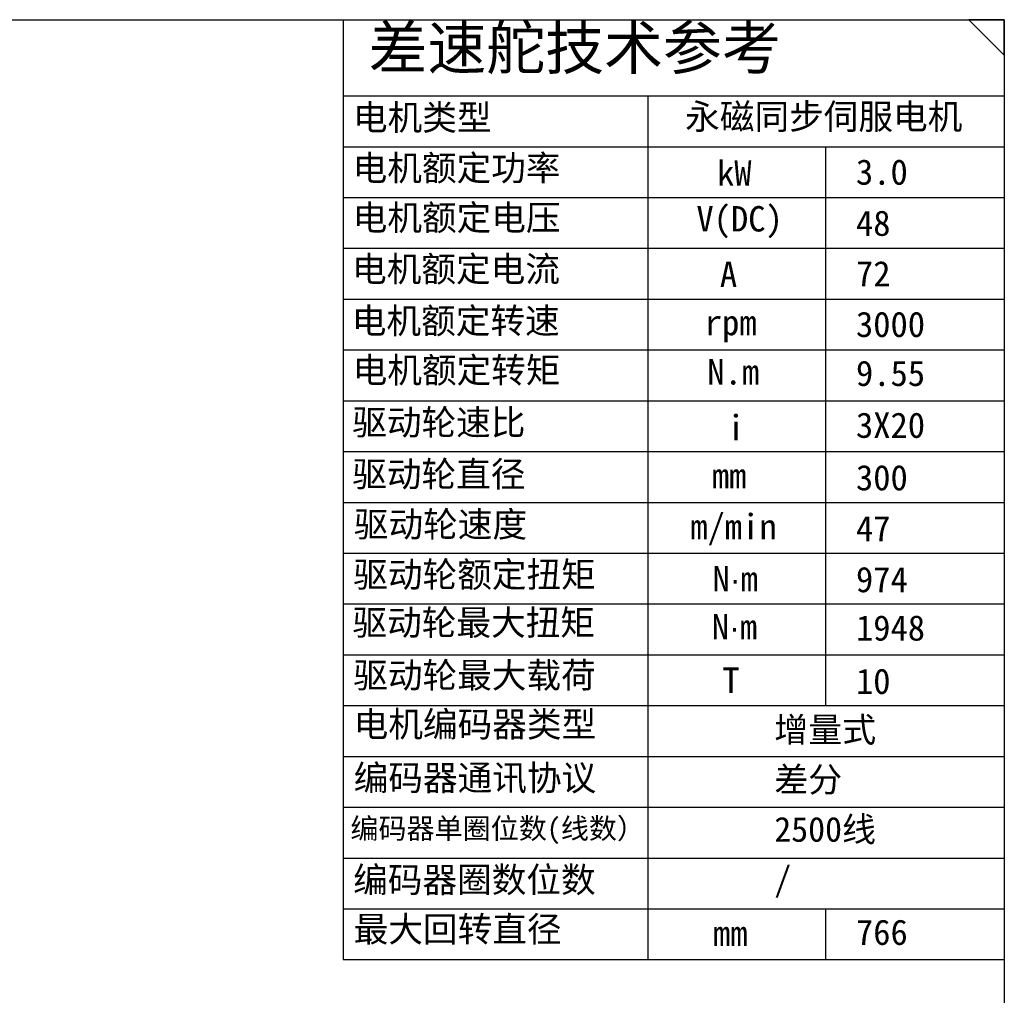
# Model space of a CAD drawing. Header units: millimetres. Extents: x 4624 to 7637, y -669 to 1387.
# Tile 84 of 84: x 6797 to 7619, y 573 to 1387. Entities that reach past the tile are written whole.
import ezdxf

# ---------------------------------------------------------------- set-up
doc = ezdxf.new("R2010")
doc.units = ezdxf.units.MM
doc.styles.get("Standard").update_dxf_attribs({"font": 'SimSun.ttf'})

msp = doc.modelspace()

# ---------------------------------------------------------------- linework, layer by layer
at = {"lineweight": 30}
for p, q in [((4702.567, 1387.331), (7618.948, 1387.331)), ((7618.948, 1387.331), (7618.948, -668.964))]:
    msp.add_line(p, q, dxfattribs=at)
at = {"color": 0, "lineweight": -2}
for p, q in [((7066.919, 1387.331), (7618.948, 1387.331)), ((7066.919, 1323.719), (7618.948, 1323.719)), ((7321.369, 1323.719), (7321.369, 602.778)), ((7066.919, 1281.311), (7618.948, 1281.311)), ((7469.798, 1281.311), (7469.798, 814.819)), ((7066.919, 1238.902), (7618.948, 1238.902)), ((7066.919, 1196.494), (7618.948, 1196.494)), ((7066.919, 1154.086), (7618.948, 1154.086)), ((7066.919, 1111.677), (7618.948, 1111.677)), ((7066.919, 1069.269), (7618.948, 1069.269)), ((7066.919, 1026.861), (7618.948, 1026.861)), ((7066.919, 984.453), (7618.948, 984.453)), ((7066.919, 942.044), (7618.948, 942.044)), ((7066.919, 899.636), (7618.948, 899.636)), ((7066.919, 857.228), (7618.948, 857.228)), ((7066.919, 814.819), (7618.948, 814.819)), ((7066.919, 772.411), (7618.948, 772.411)), ((7066.919, 730.003), (7618.948, 730.003)), ((7066.919, 687.595), (7618.948, 687.595)), ((7066.919, 645.186), (7618.227, 645.186)), ((7066.919, 645.186), (7618.948, 645.186)), ((7469.798, 645.186), (7469.798, 602.778))]:
    msp.add_line(p, q, dxfattribs=at)
at = {"color": 0, "lineweight": 30}
for p, q in [((7066.919, 1387.331), (7066.919, 602.778)), ((7066.919, 602.778), (7618.948, 602.778))]:
    msp.add_line(p, q, dxfattribs=at)
msp.add_lwpolyline([(7589.29, 1387.331), (7618.948, 1357.673), (7618.948, 1387.331)], close=True)

# ---------------------------------------------------------------- texts
at = {"color": 0, "attachment_point": 1}
for s, insert, char_height, width in [('{\\fSimHei|b0|i0|c134|p49;差速舵技术参考}', (7088.201, 1381.965), 36.04703, 1239.26222), ('{\\fSimHei|b0|i0|c134|p49;电机类型}', (7075.197, 1316.345), 21.20414, 1239.26222), ('{\\fSimHei|b0|i0|c134|p49;永磁同步伺服电机}', (7352.53, 1317.076), 21.20414, 1239.26222), ('{\\fSimHei|b0|i0|c134|p49;电机额定功率}', (7074.925, 1274.156), 21.20414, 1239.26222), ('{\\fSimHei|b0|i0|c134|p49;kW}', (7379.123, 1269.965), 21.20414, 1239.26222), ('{\\fSimHei|b0|i0|c134|p49;3.0}', (7495.106, 1270.779), 21.20414, 1239.26222), ('{\\fSimHei|b0|i0|c134|p49;电机额定电压}', (7074.977, 1232.722), 21.20414, 1239.26222), ('{\\fSimHei|b0|i0|c134|p49;V(DC)}', (7361.908, 1231.751), 21.20414, 100.59099), ('\\pt135.70648;{\\fSimHei|b0|i0|c134|p49;48}', (7495.106, 1228.097), 21.20414, 1239.26222), ('{\\fSimHei|b0|i0|c134|p49;电机额定电流}', (7074.454, 1189.844), 21.20414, 1239.26222), ('{\\fSimHei|b0|i0|c134|p49;A}', (7381.516, 1185.493), 21.20414, 1239.26222), ('{\\fSimHei|b0|i0|c134|p49;72}', (7495.106, 1185.89), 21.20414, 1239.26222), ('{\\fSimHei|b0|i0|c134|p49;电机额定转速}', (7074.218, 1146.64), 21.20414, 1239.26222), ('{\\fSimHei|b0|i0|c134|p49;3000}', (7495.106, 1143.662), 21.20414, 1239.26222), ('{\\fSimHei|b0|i0|c134|p49;rpm}', (7368.934, 1145.208), 21.20414, 1239.26222), ('{\\fSimHei|b0|i0|c134|p49;电机额定转矩}', (7074.941, 1105.452), 21.20414, 1239.26222), ('{\\fSimHei|b0|i0|c134|p49;N.m}', (7371.048, 1104.019), 21.20414, 1239.26222), ('{\\fSimHei|b0|i0|c134|p49;9.55}', (7495.106, 1102.805), 21.20414, 1239.26222), ('{\\fSimHei|b0|i0|c134|p49;驱动轮速比}', (7074.595, 1061.842), 21.20414, 1239.26222), ('{\\fSimHei|b0|i0|c134|p49;i}', (7387.687, 1057.413), 21.20414, 1239.26222), ('{\\fSimHei|b0|i0|c134|p49;3X20}', (7495.106, 1059.501), 21.20414, 1239.26222), ('{\\fSimHei|b0|i0|c134|p49;驱动轮直径}', (7074.588, 1018.647), 21.20414, 1239.26222), ('{\\fSimHei|b0|i0|c134|p49;mm}', (7374.807, 1017.357), 21.20414, 1239.26222), ('{\\fSimHei|b0|i0|c134|p49;300}', (7495.106, 1015.683), 21.20414, 1239.26222), ('{\\fSimHei|b0|i0|c134|p49;驱动轮速度}', (7075.95, 976.757), 21.20414, 1239.26222), ('{\\fSimHei|b0|i0|c134|p49;m/min}', (7356.783, 974.839), 21.20414, 1239.26222), ('{\\fSimHei|b0|i0|c134|p49;47}', (7495.106, 973.17), 21.20414, 1239.26222), ('{\\fSimHei|b0|i0|c134|p49;驱动轮额定扭矩}', (7075.442, 934.839), 21.20414, 1239.26222), ('{\\fSimHei|b0|i0|c134|p49;N\\fMyanmar Text|b0|i0|c134|p34;\\H0.95833x;\\C256;·\\fSimHei|b0|i0|c134|p49;\\H1.04348x;\\C0;m}', (7375.356, 931.352), 21.204138, 1239.26222), ('{\\fSimHei|b0|i0|c134|p49;974}', (7495.106, 930.685), 21.20414, 1239.26222), ('{\\fSimHei|b0|i0|c134|p49;驱动轮最大扭矩}', (7074.79, 894.745), 21.20414, 1239.26222), ('{\\fSimHei|b0|i0|c134|p49;N\\fMyanmar Text|b0|i0|c134|p34;\\H0.95833x;\\C256;·\\fSimHei|b0|i0|c134|p49;\\H1.04348x;\\C0;m}', (7374.704, 891.258), 21.204138, 1239.26222), ('{\\fSimHei|b0|i0|c134|p49;1948}', (7495.106, 890.272), 21.20414, 1239.26222), ('{\\fSimHei|b0|i0|c134|p49;驱动轮最大载荷}', (7075.442, 850.778), 21.20414, 1239.26222), ('{\\fSimHei|b0|i0|c134|p49;T}', (7383.63, 846.674), 21.20414, 1239.26222), ('{\\fSimHei|b0|i0|c134|p49;10}', (7495.106, 845.736), 21.20414, 1239.26222), ('{\\fSimHei|b0|i0|c134|p49;电机编码器类型}', (7075.812, 809.89), 21.20414, 1239.26222), ('{\\fSimHei|b0|i0|c134|p49;增量式}', (7426.929, 805.077), 20.7785, 106.68039), ('{\\fSimHei|b0|i0|c134|p49;编码器通讯协议}', (7075.812, 765.168), 21.20414, 1239.26222), ('{\\fSimHei|b0|i0|c134|p49;差分}', (7426.929, 763.52), 20.7785, 67.32778), ('{\\fSimHei|b0|i0|c134|p49;编码器单圈位数(线数）}', (7073.065, 720.885), 17.17535, 1003.80239), ('{\\fSimHei|b0|i0|c134|p49;2500线}', (7426.929, 721.963), 20.7785, 95.02028), ('{\\fSimHei|b0|i0|c134|p49;编码器圈数位数}', (7075.382, 680.11), 21.20414, 1239.26222), ('{\\fSimHei|b0|i0|c134|p49;/}', (7426.929, 680.364), 20.7785, 179.9635), ('{\\fSimHei|b0|i0|c134|p49;最大回转直径}', (7075.812, 638.83), 21.20414, 1239.26222), ('{\\fSimHei|b0|i0|c134|p49;766}', (7495.106, 636.272), 21.20414, 1239.26222), ('{\\fSimHei|b0|i0|c134|p49;mm}', (7375.738, 635.433), 21.20414, 1239.26222)]:
    msp.add_mtext(s, dxfattribs=dict(at, insert=insert, char_height=char_height, width=width))

doc.saveas('drawing.dxf')
